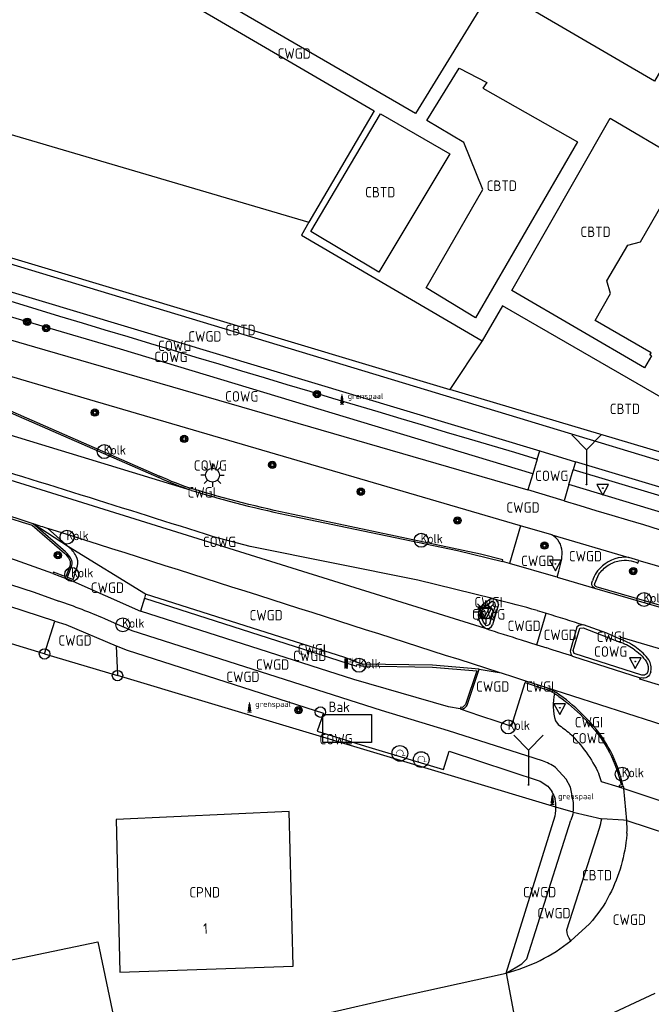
# Model space of a CAD drawing. Header units: metres. Extents: x 159597 to 163409, y 443622 to 446014.
# Tile 21 of 68: x 160352 to 160407, y 445674 to 445759. Entities that reach past the tile are written whole.
import ezdxf
from ezdxf.enums import TextEntityAlignment as Align

# ---------------------------------------------------------------- set-up
doc = ezdxf.new("R2010")
doc.units = ezdxf.units.M
doc.header["$LTSCALE"] = 4
doc.layers.get('0').update_dxf_attribs({"linetype": 'CONTINUOUS'})
for name, color, linetype in [('CBTD', 7, 'CONTINUOUS'), ('COWG', 7, 'CONTINUOUS'), ('CPND', 7, 'CONTINUOUS'), ('CWGD', 7, 'CONTINUOUS'), ('CWGI', 7, 'CONTINUOUS'), ('G_BTD', 3, 'CONTINUOUS'), ('G_OTD', 32, 'CONTINUOUS'), ('G_OWG', 6, 'CONTINUOUS'), ('G_PND', 1, 'CONTINUOUS'), ('G_WGD', 7, 'CONTINUOUS'), ('G_WGI', 1, 'CONTINUOUS'), ('LWGI', 7, 'CONTINUOUS'), ('NAR', 7, 'CONTINUOUS'), ('PVGO', 102, 'CONTINUOUS')]:
    doc.layers.add(name, color=color, linetype=linetype)
for name, color, linetype, true_color in [('PBAK', 7, 'CONTINUOUS', 0xbd2877), ('PBRD', 7, 'CONTINUOUS', 0xbd2877), ('PPAL', 7, 'CONTINUOUS', 0xbd2877), ('PPUT', 7, 'CONTINUOUS', 0xbd2877), ('PSTM', 7, 'CONTINUOUS', 0xde7233)]:
    doc.layers.add(name, color=color, linetype=linetype, true_color=true_color)
doc.styles.add('ISO', font='ISO')
doc.styles.get("Standard").update_dxf_attribs({"font": 'ISO'})

# ---------------------------------------------------------------- blocks, each defined once
blk = doc.blocks.new('boom')
at = {"color": 0}
for radius in [0.315, 0.225, 0.135]:
    blk.add_circle((0, 0), radius, dxfattribs=at)
blk = doc.blocks.new('verkeersbord')
at = {"color": 0}
for p, q in [((0.502, 0.322), (-0.504, 0.322)), ((-0.504, 0.322), (-0.001, -0.6)), ((-0.001, -0.6), (0.502, 0.322))]:
    blk.add_line(p, q, dxfattribs=at)
blk = doc.blocks.new('grensmarkering')
at = {"linetype": 'ByBlock', "lineweight": -2}
h = blk.add_hatch(color=0, dxfattribs=at)
h.dxf.hatch_style = 1
h.paths.add_polyline_path([(0.089, 0.55, 0.219912), (0.05, 0.614, -0.457379), (0.044, 0.659, 2.245674), (-0.044, 0.659, -0.457379), (-0.05, 0.614, 0.219912), (-0.089, 0.55), (-0.149, 0.045), (-0.178, 0.045), (-0.178, 0.015, 0.018367), (-0.1, 0.005, -0.954633), (0.1, 0.005, 0.018367), (0.178, 0.015), (0.178, 0.045), (0.149, 0.045)])
at = {"linetype": 'ByBlock', "lineweight": -2, "true_color": 0x681648}
h = blk.add_hatch(color=219, dxfattribs=at)
h.dxf.hatch_style = 1
h.paths.add_polyline_path([(0.1, 0, 1), (-0.1, 0, 1)])
at = {"linetype": 'ByBlock', "lineweight": -2}
h = blk.add_hatch(color=0, dxfattribs=at)
h.dxf.hatch_style = 1
h.paths.add_polyline_path([(0.178, -0.045, -0.022381), (0.083, -0.056, -0.528879), (-0.083, -0.056, -0.022381), (-0.178, -0.045), (-0.178, -0.134, 0.083333), (0.178, -0.134)])
at = {"color": 0, "linetype": 'ByBlock', "lineweight": -2}
blk.add_attdef('GRENSMARKERING', (0.5, 0.35), '', height=0.5, dxfattribs=at)
blk = doc.blocks.new('verkeersteller')
at = {"color": 0}
blk.add_circle((0, 0), 0.45, dxfattribs=at)
blk = doc.blocks.new('haltepaal')
at = {"linetype": 'ByBlock', "lineweight": -2}
h = blk.add_hatch(color=0, dxfattribs=at)
h.dxf.hatch_style = 1
h.paths.add_polyline_path([(0.15, 0.45), (0.45, 0.45), (0.45, 0.8), (-0.15, 0.8), (-0.15, -0.1), (0, -0.1, -0.414214), (-0.1, 0, -1), (0.1, 0, -0.414214), (0, -0.1), (0.15, -0.1)])
h.paths.add_polyline_path([(0.15, 0.5), (0.15, 0.75), (0.4, 0.75), (0.4, 0.5)], flags=16)
at = {"linetype": 'ByBlock', "lineweight": -2, "true_color": 0x681648}
h = blk.add_hatch(color=219, dxfattribs=at)
h.dxf.hatch_style = 1
h.paths.add_polyline_path([(0.1, 0, 1), (-0.1, 0, 1)])
at = {"color": 0, "linetype": 'ByBlock', "lineweight": -2}
blk.add_attdef('HALTEPAAL', (0.5, 0.35), '', height=0.5, dxfattribs=at)
blk = doc.blocks.new('strooikist')
at = {"color": 0}
blk.add_circle((0, 0), 0.45, dxfattribs=at)
at = {"color": 0, "style": 'ISO'}
blk.add_attdef('STROOIKIST', (0.7, 0), '', height=0.9, dxfattribs=at)
blk = doc.blocks.new('abri')
at = {"color": 0}
for p, q in [((-2.1, 1.2), (2.1, 1.2)), ((-2.1, -1.2), (-2.1, 1.2)), ((2.1, 1.2), (2.1, -1.2)), ((2.1, -1.2), (-2.1, -1.2))]:
    blk.add_line(p, q, dxfattribs=at)
at = {"color": 0, "linetype": 'Continuous', "style": 'ISO', "flags": 2}
blk.add_attdef('ABRI', text='', height=0.8, dxfattribs=at).set_placement((0, 0), align=Align.MIDDLE_CENTER)
blk = doc.blocks.new('kolk')
at = {"color": 0}
blk.add_circle((0, 0), 0.6, dxfattribs=at)
at = {"color": 0, "linetype": 'Continuous', "style": 'ISO'}
blk.add_attdef('KOLK', (-0.043, -0.262), '', height=0.8, dxfattribs=at)
blk = doc.blocks.new('wegwijzer')
at = {"color": 0}
for q in [(-0.424, 1.424), (0.424, 1.424), (0, 0)]:
    blk.add_line((0, 1), q, dxfattribs=at)
blk = doc.blocks.new('lichtmast')
at = {"color": 0}
for p, q in [((0, 0.6), (0, 1)), ((-0.6, 0), (-1, 0)), ((-0.707, 0.707), (-0.424, 0.424)), ((0.424, 0.424), (0.707, 0.707)), ((0.6, 0), (1, 0)), ((-0.424, -0.424), (-0.707, -0.707)), ((0, -0.6), (0, -1)), ((0.424, -0.424), (0.707, -0.707))]:
    blk.add_line(p, q, dxfattribs=at)
blk.add_circle((0, 0), 0.6, dxfattribs=at)
blk = doc.blocks.new('verkeersbord-pl')
at = {"linetype": 'Continuous'}
blk.add_circle((0, 0), 0.03, dxfattribs=at)
blk = doc.blocks.new('fietsklem')
at = {"color": 0, "linetype": 'Continuous', "const_width": 0.05}
blk.add_lwpolyline([(-0.486, -0.199), (-0.21, -0.199, -2.286164), (0.219, -0.199), (0.48, -0.199)], format="xyb", dxfattribs=at)
at = {"color": 0}
blk.add_circle((0, 0), 0.675, dxfattribs=at)

msp = doc.modelspace()

# ---------------------------------------------------------------- linework, layer by layer
at = {"layer": 'G_BTD', "linetype": 'Continuous', "transparency": 33554687}
for points in [[(160275.548, 445771.568), (160298.916, 445764.483), (160300.58, 445764.133), (160377.196, 445741.556)], [(160273.707, 445763.698), (160275.216, 445763.085), (160274.846, 445760.97), (160294, 445755.759), (160295.569, 445755.332), (160297.001, 445754.942), (160304.985, 445752.457), (160389.332, 445727.17)], [(160392.112, 445731.349), (160389.332, 445727.17)], [(160419.514, 445718.186), (160389.332, 445727.17)]]:
    msp.add_lwpolyline(points, dxfattribs=at)
at = {"layer": 'G_OTD', "linetype": 'Continuous', "transparency": 33554687}
msp.add_lwpolyline([(160230.435, 445651.846), (160233.28, 445652.058), (160236.972, 445652.353), (160237.222, 445650.178), (160264.966, 445653.25), (160264.823, 445654.178), (160277.484, 445656.374), (160289.658, 445658.479), (160314.83, 445662.765), (160326.18, 445665.188), (160339.211, 445668.507), (160337.817, 445675.197), (160340.974, 445675.855), (160359.007, 445679.612), (160361.206, 445669.057), (160378.65, 445673.437), (160384.648, 445674.815), (160394.184, 445676.918)], dxfattribs=at)
at = {"layer": 'G_OWG', "linetype": 'Continuous', "transparency": 33554687}
for points in [[(160334.159, 445740.013, 0.001817), (160396.875, 445721.165)], [(160392.376, 445706.595, -0.341156), (160391.901, 445708.174)], [(160391.901, 445708.174, -0.154662), (160392.166, 445708.624)]]:
    msp.add_lwpolyline(points, format="xyb", dxfattribs=at)
for points in [[(160396.491, 445719.901), (160360.951, 445730.632), (160346.842, 445734.754)], [(160396.875, 445721.165), (160397.092, 445721.88)], [(160396.875, 445721.165), (160396.491, 445719.901)], [(160400.167, 445720.918), (160399.969, 445720.24)], [(160396.491, 445719.901), (160396.07, 445718.516)], [(160399.596, 445718.964), (160399.969, 445720.24)], [(160458.051, 445702.887), (160399.969, 445720.24)], [(160399.596, 445718.964), (160399.19, 445717.571)], [(160458.051, 445702.887), (160445.456, 445705.117), (160399.596, 445718.964)], [(160354.412, 445704.389), (160354.305, 445704.422), (160342.323, 445708.072), (160342.161, 445708.121), (160326.302, 445712.909), (160318.902, 445715.143)], [(160393.018, 445709.153), (160392.778, 445709.085), (160392.166, 445708.624)], [(160398.476, 445691.201), (160398.174, 445691.292), (160360.699, 445702.523)]]:
    msp.add_lwpolyline(points, dxfattribs=at)
at = {"layer": 'G_PND', "linetype": 'Continuous', "transparency": 33554687}
for points in [[(160406.708, 445730.044), (160406.559, 445730.13), (160406.698, 445730.304), (160401.857, 445733.088), (160403.177, 445735.432), (160402.876, 445736.504), (160404.674, 445739.574), (160405.773, 445739.866), (160408.278, 445744.199), (160408.085, 445745.398), (160409.101, 445747.023)], [(160360.895, 445676.99), (160375.829, 445677.505), (160375.496, 445690.825), (160360.594, 445690.147), (160360.895, 445676.99)]]:
    msp.add_lwpolyline(points, dxfattribs=at)
at = {"layer": 'G_WGD', "linetype": 'Continuous', "transparency": 33554687}
for points in [[(160393.078, 445761.827), (160386.381, 445750.931), (160356.094, 445768.474), (160334.973, 445780.734), (160337.995, 445785.924), (160319.24, 445796.747), (160334.813, 445824.079), (160336.914, 445822.871), (160338.172, 445824.964), (160339.622, 445824.125), (160345.329, 445833.635), (160358.975, 445825.622), (160357.922, 445823.914)], [(160315.304, 445789.993), (160315.484, 445790.31), (160324.663, 445784.995), (160322.102, 445780.573), (160319.156, 445782.279), (160319.762, 445783.326), (160318.057, 445784.313), (160315.854, 445780.706), (160322.076, 445777.158), (160322.637, 445778.074), (160339.009, 445768.881), (160339.658, 445769.995), (160331.817, 445774.843), (160334.396, 445779.36), (160360.298, 445764.305), (160382.813, 445751.151), (160377.196, 445741.556)], [(160273.603, 445763.254), (160274.9, 445762.838), (160274.258, 445760.65), (160278.431, 445759.452), (160293.806, 445755.416), (160295.326, 445754.905), (160318.579, 445747.86), (160346.349, 445739.515), (160375.669, 445730.653), (160400.495, 445723.131), (160430.799, 445713.952), (160463.198, 445704.269)], [(160409.101, 445747.023), (160409.79, 445746.619), (160410.795, 445748.344), (160411.672, 445748.357), (160414.062, 445752.456), (160413.734, 445753.559), (160408.609, 445756.508), (160406.977, 445753.712), (160393.078, 445761.827)], [(160390.155, 445754.825), (160392.524, 445753.597), (160392.193, 445753.104), (160400.34, 445748.465), (160391.559, 445733.338), (160387.289, 445735.903), (160392.175, 445744.374), (160390.541, 445748.424), (160387.358, 445750.321), (160390.155, 445754.825)], [(160389.33, 445747.452), (160383.227, 445737.265), (160377.352, 445740.769), (160383.374, 445750.886), (160389.33, 445747.452)], [(160406.708, 445730.044), (160406.116, 445729.031), (160394.686, 445735.687), (160403.15, 445750.51), (160409.101, 445747.023)], [(160377.196, 445741.556), (160376.544, 445740.442), (160392.112, 445731.349)], [(160334.363, 445740.686), (160337.761, 445739.709), (160397.092, 445721.88)], [(160418.369, 445720.283), (160406.987, 445726.819), (160393.869, 445734.367), (160392.112, 445731.349)], [(160349.188, 445732.097), (160353.534, 445730.823), (160396.07, 445718.516)], [(160341.985, 445728.78), (160343.06, 445728.562), (160344.464, 445728.11), (160345.502, 445727.757), (160364.266, 445719.57)], [(160395.429, 445715.422), (160358.803, 445726.126), (160348.333, 445729.182)], [(160367.083, 445718.468), (160346.984, 445724.581)], [(160397.092, 445721.88), (160400.167, 445720.918)], [(160345.956, 445721.077), (160392.376, 445706.595)], [(160465.313, 445701.425), (160400.167, 445720.918)], [(160399.19, 445717.571), (160396.07, 445718.516)], [(160375.817, 445716.249), (160389.998, 445713.286), (160393.868, 445712.342)], [(160363.117, 445709.545), (160356.464, 445713.608), (160353.434, 445715.602)], [(160356.21, 445713.175), (160353.434, 445715.602)], [(160356.745, 445714.543), (160354.695, 445715.199)], [(160395.429, 445715.422), (160394.476, 445712.175)], [(160398.126, 445714.647), (160395.429, 445715.422)], [(160393.018, 445709.153), (160386.591, 445710.742), (160372.12, 445713.652), (160368.982, 445714.473)], [(160398.126, 445714.647), (160404.763, 445712.685)], [(160355.12, 445711.302), (160351.905, 445712.451), (160347.969, 445713.761)], [(160398.584, 445711.002), (160398.718, 445711.509), (160398.992, 445712.538), (160399.024, 445713.179)], [(160343.544, 445712.851), (160346.387, 445712.015), (160353.512, 445709.721), (160355.653, 445708.939)], [(160394.476, 445712.175), (160393.868, 445712.342)], [(160405.614, 445712.434), (160404.763, 445712.685)], [(160356.335, 445710.868), (160356.38, 445710.987), (160356.759, 445711.998)], [(160398.584, 445711.002), (160398.459, 445711.037), (160394.476, 445712.175)], [(160355.3, 445707.222), (160348.657, 445709.375), (160343.009, 445711.114)], [(160355.12, 445711.302), (160356.335, 445710.868)], [(160356.335, 445710.868), (160356.592, 445710.776), (160362.675, 445708.073)], [(160398.584, 445711.002), (160401.791, 445710.057)], [(160401.791, 445710.057), (160453.909, 445694.96)], [(160363.019, 445709.184), (160362.675, 445708.073)], [(160363.117, 445709.545), (160363.019, 445709.184)], [(160391.859, 445703.07), (160387.854, 445703.409), (160381.768, 445703.519), (160380.275, 445704.08), (160363.117, 445709.545)], [(160390.231, 445699.651), (160389.218, 445699.841), (160381.077, 445702.195), (160362.675, 445708.073)], [(160393.526, 445708.651), (160393.028, 445706.909)], [(160396.86, 445708.122), (160397.252, 445708.009), (160397.644, 445707.894)], [(160354.412, 445704.389), (160355.3, 445707.222)], [(160355.3, 445707.222), (160356.255, 445706.912), (160360.59, 445705.096)], [(160397.322, 445695.182), (160389.214, 445697.783), (160383.443, 445699.512), (160361.949, 445706.375), (160360.895, 445706.831), (160360.175, 445707.157), (160359.607, 445707.418)], [(160396.822, 445705.174), (160397.644, 445707.894)], [(160400.867, 445706.892), (160400.448, 445706.837), (160400.29, 445706.681), (160399.713, 445704.624)], [(160395.477, 445705.601), (160396.822, 445705.174)], [(160404.03, 445705.669), (160404.084, 445705.833), (160447.811, 445692.949)], [(160404.175, 445705.603), (160404.03, 445705.669)], [(160360.59, 445705.096), (160361.532, 445704.701), (160378.462, 445699.304), (160377.918, 445697.735), (160382.068, 445696.439), (160388.793, 445694.437), (160389.273, 445696.029), (160397.132, 445693.421), (160397.773, 445693.019)], [(160360.59, 445705.096), (160360.699, 445702.523)], [(160396.822, 445705.174), (160397.692, 445704.901)], [(160354.412, 445704.389), (160360.699, 445702.523)], [(160399.922, 445704.205), (160405.744, 445702.345)], [(160390.838, 445699.984), (160391.859, 445703.07)], [(160391.859, 445703.07), (160393.58, 445702.793)], [(160395.878, 445702.05), (160394.755, 445702.409), (160393.883, 445702.694), (160393.58, 445702.793)], [(160430.046, 445694.823), (160405.706, 445702.228), (160405.744, 445702.345)], [(160405.744, 445702.345), (160405.826, 445702.319)], [(160406.646, 445702.845), (160406.648, 445702.852), (160406.651, 445702.863), (160406.654, 445702.875), (160406.657, 445702.887), (160406.66, 445702.897), (160406.661, 445702.901), (160406.661, 445702.903), (160406.662, 445702.906)], [(160390.231, 445699.651), (160391.908, 445699.094), (160393.477, 445698.573), (160394.648, 445698.184), (160395.838, 445701.924)], [(160395.878, 445702.05), (160395.838, 445701.924)], [(160397.597, 445701.5), (160395.878, 445702.05)], [(160413.898, 445696.288), (160397.597, 445701.5)], [(160398.386, 445701.135), (160398.352, 445700.989)], [(160398.435, 445698.632), (160398.662, 445698.302)], [(160399.994, 445691.61), (160399.741, 445692.905), (160399.367, 445693.602), (160398.446, 445694.605)], [(160404.342, 445692.79), (160404.182, 445692.843), (160403.979, 445692.904), (160403.954, 445692.912), (160403.93, 445692.919), (160402.394, 445693.381), (160402.183, 445694.065)], [(160404.027, 445693.966), (160404.05, 445693.89), (160404.072, 445693.813)], [(160404.288, 445692.994), (160404.072, 445693.813)], [(160404.288, 445692.994), (160404.342, 445692.79)], [(160404.579, 445690.049), (160404.342, 445692.79)], [(160404.342, 445692.79), (160410.973, 445690.581)], [(160394.184, 445676.918), (160398.411, 445690.448), (160398.434, 445690.628), (160398.473, 445690.929), (160398.476, 445691.201)], [(160398.483, 445691.199), (160398.476, 445691.201)], [(160399.959, 445690.757), (160398.483, 445691.199)], [(160399.959, 445690.757), (160402.434, 445690.192)], [(160394.184, 445676.918), (160395.534, 445677.722), (160395.967, 445678.138), (160399.775, 445690.067)], [(160399.434, 445680.64), (160402.236, 445689.402)], [(160404.579, 445690.049), (160404.289, 445690.076), (160402.446, 445690.189), (160402.434, 445690.192)], [(160404.579, 445690.049), (160410.018, 445688.262)], [(160404.602, 445688.952), (160404.591, 445688.84)], [(160401.363, 445681.165), (160399.761, 445679.698)], [(160394.184, 445676.918), (160395.25, 445671.262), (160402.223, 445672.94), (160407.034, 445675.178)]]:
    msp.add_lwpolyline(points, dxfattribs=at)
for points in [[(160368.982, 445714.473, 0.002495), (160346.114, 445721.614)], [(160367.083, 445718.468, -0.031067), (160364.266, 445719.57)], [(160353.434, 445715.602, 0.00167), (160345.118, 445718.218)], [(160367.083, 445718.468, 0.022554), (160375.817, 445716.249)], [(160399.19, 445717.571, 0.004039), (160442.951, 445704.744)], [(160353.434, 445715.602, -0.000949), (160354.695, 445715.199)], [(160393.58, 445702.793, 0.000761), (160356.745, 445714.543)], [(160399.024, 445713.179, 0.249353), (160398.126, 445714.647)], [(160356.694, 445712.562, 0.121172), (160356.21, 445713.175)], [(160356.759, 445711.998, 0.18965), (160356.694, 445712.562)], [(160404.763, 445712.685, 0.221171), (160402.492, 445711.961)], [(160405.614, 445712.434, -0.002371), (160442.132, 445701.737)], [(160402.492, 445711.961, 0.157011), (160401.628, 445710.673)], [(160401.791, 445710.057, -0.4073), (160401.628, 445710.673)], [(160359.607, 445707.418, 0.014253), (160355.653, 445708.939)], [(160393.018, 445709.153, -0.017491), (160393.26, 445709.089)], [(160396.86, 445708.122, 0.00807), (160393.26, 445709.089)], [(160393.526, 445708.651, 0.255689), (160393.26, 445709.089)], [(160397.644, 445707.894, -0.007406), (160400.867, 445706.892)], [(160392.376, 445706.595, 0.399244), (160393.028, 445706.909)], [(160392.376, 445706.595, 0.001263), (160395.477, 445705.601)], [(160404.03, 445705.669, 0.026182), (160400.867, 445706.892)], [(160405.427, 445704.92, 0.065865), (160404.175, 445705.603)], [(160399.922, 445704.205, -0.001072), (160397.692, 445704.901)], [(160406.478, 445703.878, 0.087435), (160405.427, 445704.92)], [(160399.713, 445704.624, 0.226362), (160399.922, 445704.205)], [(160406.662, 445702.906, 0.210861), (160406.478, 445703.878)], [(160406.646, 445702.845, -0.435675), (160405.826, 445702.319)], [(160398.386, 445701.135, 0.05198), (160397.597, 445701.5)], [(160398.352, 445700.989, 0.124321), (160398.435, 445698.632)], [(160398.817, 445700.84, 0.030273), (160398.386, 445701.135)], [(160400.928, 445699.016, 0.053109), (160398.817, 445700.84)], [(160390.491, 445699.663, -0.130846), (160390.231, 445699.651)], [(160390.491, 445699.663, 0.16155), (160390.838, 445699.984)], [(160404.027, 445693.966, 0.12942), (160400.928, 445699.016)], [(160398.662, 445698.302, -0.039619), (160399.674, 445697.548)], [(160399.674, 445697.548, -0.088772), (160402.183, 445694.065)], [(160398.446, 445694.605, 0.073624), (160397.322, 445695.182)], [(160397.773, 445693.019, -0.085464), (160398.427, 445691.895)], [(160398.483, 445691.199, 0.043056), (160398.427, 445691.895)], [(160399.959, 445690.757, 0.062077), (160399.994, 445691.61)], [(160399.959, 445690.757, -0.052318), (160399.775, 445690.067)], [(160402.236, 445689.402, 0.022632), (160402.434, 445690.192)], [(160404.602, 445688.952, 0.026443), (160404.579, 445690.049)], [(160404.591, 445688.84, -0.096389), (160403.109, 445683.673)], [(160403.109, 445683.673, -0.070988), (160401.363, 445681.165)], [(160399.761, 445679.698, -0.172844), (160399.434, 445680.64)], [(160394.184, 445676.918, 0.108727), (160399.761, 445679.698)]]:
    msp.add_lwpolyline(points, format="xyb", dxfattribs=at)
at = {"layer": 'G_WGI', "linetype": 'Continuous', "transparency": 33554687}
for points in [[(160342.096, 445729.16), (160343.147, 445728.852), (160343.106, 445728.705), (160344.512, 445728.252), (160345.557, 445727.897), (160364.326, 445719.708)], [(160393.868, 445712.342), (160393.907, 445712.487), (160391.985, 445712.983), (160375.851, 445716.395)], [(160353.359, 445715.468), (160356.118, 445713.057)], [(160405.544, 445712.197), (160405.614, 445712.434)], [(160356.616, 445712.043), (160356.239, 445711.037), (160355.17, 445711.443), (160355.12, 445711.302)], [(160401.825, 445710.461), (160402.169, 445711.25)], [(160454.564, 445694.936), (160454.435, 445694.973), (160401.938, 445710.17)], [(160363.019, 445709.184), (160381.297, 445703.342), (160381.351, 445703.516), (160381.739, 445703.369), (160387.848, 445703.259), (160391.658, 445702.94), (160390.701, 445700.047), (160390.42, 445699.786), (160390.277, 445699.794), (160390.231, 445699.651)], [(160392.796, 445707.004), (160393.264, 445708.574), (160393.214, 445708.804), (160392.947, 445708.893), (160392.222, 445708.307)], [(160405.885, 445702.562), (160400.039, 445704.44), (160399.973, 445704.679), (160400.526, 445706.597), (160400.838, 445706.638), (160404.077, 445705.373)], [(160395.838, 445701.924), (160397.551, 445701.365)], [(160403.935, 445693.776), (160404.062, 445693.271), (160404.124, 445693.109), (160403.921, 445693.049), (160403.97, 445692.927), (160404.288, 445692.994)]]:
    msp.add_lwpolyline(points, dxfattribs=at)
for points in [[(160325.058, 445724.122, -0.005654), (160353.359, 445715.468)], [(160367.083, 445718.468, -0.037572), (160364.266, 445719.57)], [(160367.128, 445718.611, -0.037581), (160364.326, 445719.708)], [(160375.851, 445716.395, -0.022502), (160367.128, 445718.611)], [(160356.118, 445713.057, -0.119978), (160356.562, 445712.492)], [(160356.562, 445712.492, -0.182401), (160356.616, 445712.043)], [(160402.973, 445712.018, -0.111412), (160403.935, 445712.409)], [(160403.935, 445712.409, -0.169143), (160405.544, 445712.197)], [(160402.169, 445711.25, -0.081441), (160402.973, 445712.018)], [(160401.938, 445710.17, -0.332561), (160401.825, 445710.461)], [(160392.49, 445706.821, -0.358014), (160392.222, 445708.307)], [(160392.796, 445707.004, -0.299662), (160392.49, 445706.821)], [(160405.278, 445704.719, 0.066414), (160404.077, 445705.373)], [(160405.278, 445704.719, -0.123995), (160406.384, 445703.519)], [(160406.384, 445703.519, -0.219983), (160406.307, 445702.678)], [(160406.307, 445702.678, -0.212823), (160405.885, 445702.562)], [(160398.352, 445700.989, 0.055097), (160397.551, 445701.365)], [(160398.352, 445700.989, -0.030897), (160398.729, 445700.728)], [(160398.729, 445700.728, -0.053093), (160400.83, 445698.913)], [(160400.83, 445698.913, -0.132686), (160403.935, 445693.776)], [(160404.027, 445693.966, -0.007785), (160404.072, 445693.813)]]:
    msp.add_lwpolyline(points, format="xyb", dxfattribs=at)
at = {"layer": 'LWGI', "transparency": 33554687}
msp.add_lwpolyline([(160356.464, 445713.608), (160354.695, 445715.199)], dxfattribs=at)
msp.add_lwpolyline([(160356.38, 445710.987), (160356.873, 445710.786), (160357.262, 445711.973, 0.169134), (160357.133, 445712.795, 0.124164), (160356.464, 445713.608)], format="xyb", dxfattribs=at)

# ---------------------------------------------------------------- block references
at = {"layer": 'PBAK', "transparency": 33554687}
msp.add_blockref('strooikist', (160378.185, 445699.378), dxfattribs=at).add_auto_attribs({'STROOIKIST': 'Bak'})
at = {"layer": 'PBRD', "transparency": 33554687, "xscale": 3, "yscale": 3, "zscale": 3}
for p in [(160401.112, 445718.967), (160396.122, 445693.111)]:
    msp.add_blockref('wegwijzer', p, dxfattribs=at)
at = {"layer": 'PBRD', "transparency": 33554687}
for p in [(160402.518, 445718.658), (160398.432, 445712.138), (160392.257, 445708.038), (160392.431, 445707.987), (160405.318, 445703.737), (160398.811, 445699.761)]:
    msp.add_blockref('verkeersbord', p, dxfattribs=at)
at = {"layer": 'PPAL', "transparency": 33554687}
for name, p, values in [('grensmarkering', (160380.041, 445725.992), {'GRENSMARKERING': 'grenspaal'}), ('haltepaal', (160380.398, 445703.215), {'HALTEPAAL': 'H'}), ('grensmarkering', (160372.072, 445699.478), {'GRENSMARKERING': 'grenspaal'}), ('grensmarkering', (160398.173, 445691.533), {'GRENSMARKERING': 'grenspaal'})]:
    msp.add_blockref(name, p, dxfattribs=at).add_auto_attribs(values)
for name, p in [('lichtmast', (160368.887, 445719.779)), ('verkeersbord-pl', (160401.112, 445718.967)), ('verkeersbord-pl', (160402.518, 445718.658)), ('verkeersbord-pl', (160398.432, 445712.138)), ('lichtmast', (160392.431, 445707.987)), ('verkeersbord-pl', (160392.257, 445708.038)), ('verkeersteller', (160354.412, 445704.389)), ('verkeersteller', (160360.699, 445702.523)), ('verkeersbord-pl', (160405.318, 445703.737)), ('verkeersbord-pl', (160398.811, 445699.761)), ('verkeersbord-pl', (160396.122, 445693.111))]:
    msp.add_blockref(name, p, dxfattribs=at)
at = {"layer": 'PPUT', "transparency": 33554687}
for p in [(160359.558, 445721.811), (160356.345, 445714.44), (160386.863, 445714.175), (160356.75, 445711.236), (160406.07, 445709.075), (160361.152, 445706.901), (160381.513, 445703.415), (160394.372, 445698.105), (160404.195, 445694.032)]:
    msp.add_blockref('kolk', p, dxfattribs=at).add_auto_attribs({'KOLK': 'Kolk'})
at = {"layer": 'PSTM', "transparency": 33554687}
for name, p in [('abri', (160380.48, 445697.964)), ('fietsklem', (160385.029, 445695.83)), ('fietsklem', (160386.872, 445695.298))]:
    msp.add_blockref(name, p, dxfattribs=at)
at = {"layer": 'PVGO', "transparency": 33554687}
for p in [(160352.921, 445732.992), (160354.541, 445732.432), (160377.886, 445726.762), (160358.746, 445725.166), (160366.44, 445722.901), (160374.038, 445720.663), (160381.665, 445718.358), (160389.993, 445715.878), (160397.495, 445713.714), (160355.568, 445712.886), (160405.146, 445711.522), (160376.298, 445699.553)]:
    msp.add_blockref('boom', p, dxfattribs=at)

# ---------------------------------------------------------------- texts
at = {"layer": 'CBTD', "transparency": 33554687, "style": 'ISO'}
for p in [(160383.341, 445744.143), (160393.815, 445744.702), (160401.894, 445740.732), (160371.301, 445732.275), (160404.423, 445725.486), (160402.02, 445685.339)]:
    msp.add_text('CBTD', height=0.9, dxfattribs=at).set_placement(p, align=Align.MIDDLE_CENTER)
at = {"layer": 'COWG', "transparency": 33554687, "style": 'ISO'}
for p in [(160365.626, 445730.919), (160365.301, 445729.959), (160371.407, 445726.564), (160368.707, 445720.615), (160398.119, 445719.727), (160369.487, 445714.039), (160392.671, 445707.801), (160403.202, 445704.591), (160379.537, 445697.053), (160401.294, 445697.126)]:
    msp.add_text('COWG', height=0.9, dxfattribs=at).set_placement(p, align=Align.MIDDLE_CENTER)
at = {"layer": 'CPND', "transparency": 33554687, "style": 'ISO'}
msp.add_text('CPND', height=0.9, dxfattribs=at).set_placement((160368.212, 445683.868), align=Align.MIDDLE_CENTER)
at = {"layer": 'CWGD', "transparency": 33554687, "style": 'ISO'}
for p in [(160375.925, 445756.081), (160368.228, 445731.728), (160395.642, 445717.001), (160401.024, 445712.809), (160396.913, 445712.403), (160359.831, 445710.092), (160373.507, 445707.723), (160395.74, 445706.813), (160398.845, 445706.036), (160357.041, 445705.551), (160377.267, 445704.225), (160374.062, 445703.472), (160371.506, 445702.422), (160393.033, 445701.583), (160397.072, 445683.881), (160398.309, 445682.076), (160404.803, 445681.513)]:
    msp.add_text('CWGD', height=0.9, dxfattribs=at).set_placement(p, align=Align.MIDDLE_CENTER)
at = {"layer": 'CWGI', "transparency": 33554687, "style": 'ISO'}
for p in [(160367.946, 445718.296), (160392.671, 445708.837), (160403.202, 445705.87), (160377.439, 445704.779), (160397.112, 445701.582), (160401.32, 445698.51)]:
    msp.add_text('CWGI', height=0.9, dxfattribs=at).set_placement(p, align=Align.MIDDLE_CENTER)
at = {"layer": 'NAR', "transparency": 33554687, "style": 'ISO'}
msp.add_text('1', height=0.9, rotation=2, dxfattribs=at).set_placement((160368.278, 445680.747), align=Align.MIDDLE_CENTER)

doc.saveas('drawing.dxf')
